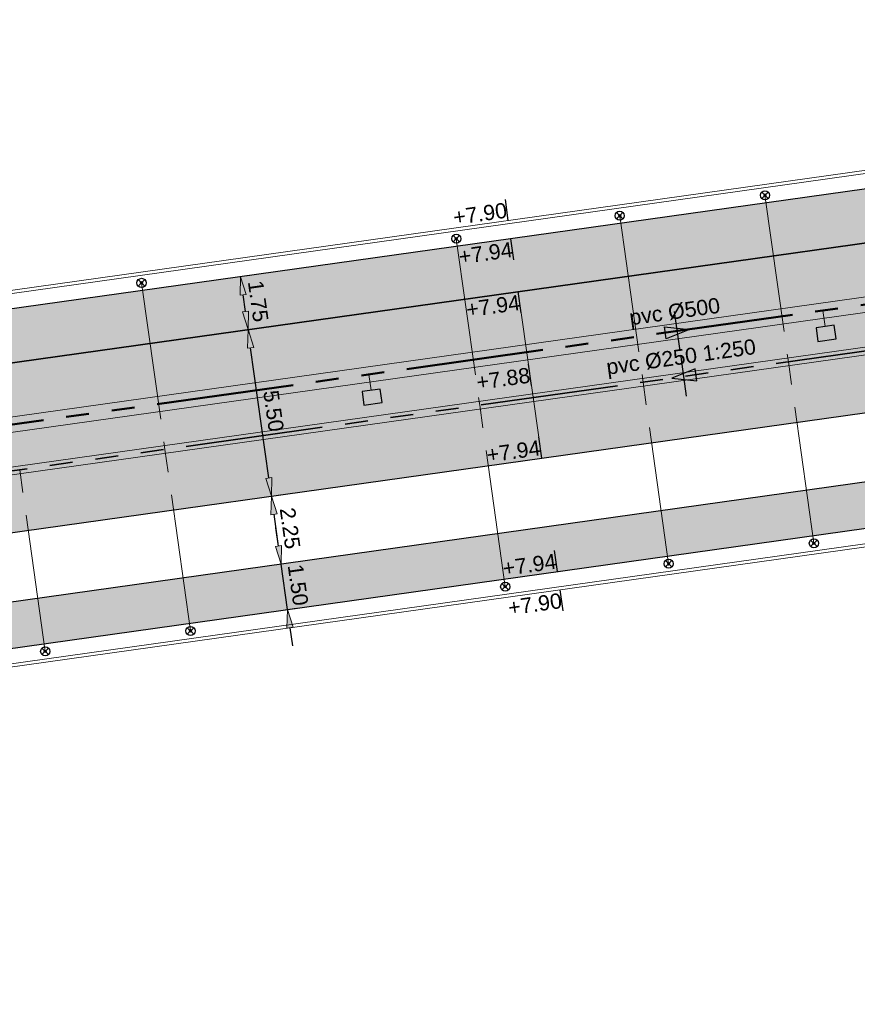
# Model space of a CAD drawing. Extents: x 98477 to 100410, y 398052 to 398969.
# Tile 177 of 256: x 98633 to 98661, y 398406 to 398439. Entities that reach past the tile are written whole.
import ezdxf
from ezdxf.enums import TextEntityAlignment as Align

# ---------------------------------------------------------------- set-up
doc = ezdxf.new("R2010")
doc.units = 0
for name, pattern in [('AL-NUTSTRACE', [17, 5, -3.5, 0, -3.5, 5]), ('RI-DWA', [9.75, 4.5, -0.75, 0.75, -0.75, 0.75, -0.75, 0.75, -0.75]), ('RI-RWA', [8.25, 4.5, -0.75, 0.75, -0.75, 0.75, -0.75])]:
    doc.linetypes.add(name, pattern=pattern)
for name, color, linetype, lineweight in [('N-KO-kantbegrenzing grondwerk', 70, 'Continuous', 25), ('N-KO-kantverharding', 2, 'Continuous', 25), ('N-RI-DWA hoofdriool', 24, 'RI-DWA', 35), ('N-RI-DWA hoofdriool buiswand', 24, 'Continuous', 13), ('N-RI-DWA huisaansluitleiding', 24, 'RI-DWA', 18), ('N-RI-DWA ontstoppingstuk', 24, 'Continuous', 25), ('N-RI-DWA strenginformatie', 24, 'Continuous', 25), ('N-RI-RWA hoofdriool', 162, 'RI-RWA', 50), ('N-RI-RWA hoofdriool buiswand', 162, 'Continuous', 13), ('N-RI-RWA kolkaansluitleiding', 132, 'RI-RWA', 18), ('N-RI-RWA strenginformatie', 162, 'Continuous', 25), ('N-RI-straatkolk', 7, 'Continuous', 25), ('N-RI-stroomrichting', 7, 'Continuous', 25), ("N-VH-arcering 'MAT' grijs 251", 251, 'Continuous', 18), ('N-VH-arcering printbeton', 8, 'Continuous', 9), ('X-AL-hoogtelijn - Niv 1', 1, 'AL-HOOGTELIJN', 18), ('X-AL-maatvoering VERWERKT', 180, 'Continuous', 18), ('X-AL-nutstrace VERWERKT', 252, 'AL-NUTSTRACE', 18), ('X-AL-planthoogte VERWERKT', 180, 'Continuous', 25)]:
    doc.layers.add(name, color=color, linetype=linetype, lineweight=lineweight)
for name, color, linetype, plot in [('X-AL-contourlijnen', 30, 'Continuous', False), ('X-AL-hulplijn', 30, 'Continuous', False), ('X-AL-hulplijn riolering', 30, 'Continuous', False)]:
    doc.layers.add(name, color=color, linetype=linetype, plot=plot)
doc.styles.add('CS Annotative', font='arial.ttf')
doc.styles.get("Standard").update_dxf_attribs({"font": 'txt.shx'})
doc.linetypes.add('AL-HOOGTELIJN', pattern='A,10,-1.5,["H",Standard,S=0.9,R=0,X=-0.3,Y=-0.45],-1.5,30', length=43)
doc.dimstyles.new('CS Annotative', dxfattribs={"dimtxt": 2.5, "dimasz": 3, "dimexe": 0.18, "dimexo": 0.0625, "dimgap": 1, "dimtad": 1, "dimzin": 3, "dimdsep": 46, "dimtxsty": 'CS Annotative', "dimblk": 'CS Dimensionpijl', "dimcen": 0, "dimse1": 1, "dimse2": 1, "dimclrd": 256, "dimclre": 256, "dimadec": 0, "dimazin": 0, "dimtm": 1e-09, "dimtfac": 1, "dimtdec": 0, "dimtofl": 0, "dimtmove": 1, "dimatfit": 1, "dimfxl": 1, "dimtfillclr": 256, "dimtolj": 1, "dimtzin": 3, "dimarcsym": 0})
pattern_1 = [(45, (0, 0), (-0.3535533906, 0.3535533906), []), (45, (0.35, 0), (-0.3535533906, 0.3535533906), [0.5, -0.2])]

# ---------------------------------------------------------------- blocks, each defined once
blk = doc.blocks.new('*U93')
at = {"layer": 'N-RI-stroomrichting'}
h = blk.add_hatch(color=256, dxfattribs=at)
h.dxf.hatch_style = 1
h.paths.add_polyline_path([(1.98, 0.28), (-1.84, -1.27), (-2.12, 0.71)])
blk.add_lwpolyline([(1.98, 0.28), (-1.84, -1.27), (-2.12, 0.71)], close=True, dxfattribs=at)
at = {"layer": 'X-AL-hulplijn riolering'}
blk.add_lwpolyline([(0.45, -3.22), (-0.45, 3.22)], dxfattribs=at)
at = {"lineweight": 25, "style": 'CS Annotative'}
blk.add_attdef('Strenginformatie', text='', height=2.5, rotation=8, dxfattribs=at).set_placement((-0.45, 3.22), align=Align.MIDDLE_CENTER)
blk = doc.blocks.new('*U515')
at = {"layer": 'N-RI-stroomrichting'}
h = blk.add_hatch(color=256, dxfattribs=at)
h.dxf.hatch_style = 1
h.paths.add_polyline_path([(-1.98, -0.28), (2.12, -0.71), (1.84, 1.27)])
blk.add_lwpolyline([(-1.98, -0.28), (2.12, -0.71), (1.84, 1.27)], close=True, dxfattribs=at)
at = {"layer": 'X-AL-hulplijn riolering'}
blk.add_lwpolyline([(0.45, -3.22), (-0.45, 3.22)], dxfattribs=at)
at = {"lineweight": 25, "style": 'CS Annotative'}
blk.add_attdef('Strenginformatie', text='', height=2.5, rotation=8, dxfattribs=at).set_placement((-0.45, 3.22), align=Align.MIDDLE_CENTER)
blk = doc.blocks.new('*U89')
at = {"layer": 'X-AL-hulplijn', "flags": 128}
blk.add_lwpolyline([(0.049, -0.347), (-0.049, 0.347)], dxfattribs=at)
at = {"layer": 'X-AL-planthoogte VERWERKT', "linetype": 'Continuous', "style": 'CS Annotative'}
blk.add_attdef('HOOGTE-LINKS', text='', height=0.5, rotation=172, dxfattribs=at).set_placement((0, 0), align=Align.MIDDLE_RIGHT)
blk = doc.blocks.new('*U87')
at = {"layer": 'X-AL-hulplijn', "flags": 128}
blk.add_lwpolyline([(-0.049, 0.347), (0.049, -0.347)], dxfattribs=at)
at = {"layer": 'X-AL-planthoogte VERWERKT', "linetype": 'Continuous', "style": 'CS Annotative'}
blk.add_attdef('HOOGTE-LINKS', text='', height=0.5, rotation=188, dxfattribs=at).set_placement((0, 0), align=Align.MIDDLE_RIGHT)
blk = doc.blocks.new('*U88')
at = {"layer": 'X-AL-hulplijn', "flags": 128}
blk.add_lwpolyline([(0.049, -0.347), (-0.049, 0.347)], dxfattribs=at)
at = {"layer": 'X-AL-planthoogte VERWERKT', "linetype": 'Continuous', "style": 'CS Annotative'}
blk.add_attdef('HOOGTE-LINKS', text='', height=0.5, rotation=172, dxfattribs=at).set_placement((0, 0), align=Align.MIDDLE_RIGHT)
blk = doc.blocks.new('*U834')
blk.add_lwpolyline([(-1.33, -1.32), (1.64, -0.91), (1.33, 1.32), (-1.64, 0.91)], close=True)
blk.add_solid([(-1.33, -1.32), (-1.64, 0.91), (-1.33, -1.32), (1.64, -0.91)])
blk = doc.blocks.new('*U835')
blk.add_lwpolyline([(-1.33, -1.32), (1.64, -0.91), (1.33, 1.32), (-1.64, 0.91)], close=True)
blk.add_solid([(-1.33, -1.32), (-1.64, 0.91), (-1.33, -1.32), (1.64, -0.91)])
blk = doc.blocks.new('CS Ontstoppingsstuk')
h = blk.add_hatch(color=256)
edge = h.paths.add_edge_path()
edge.add_arc((0, 0), 0.213, 358.5516, 718.5516)
at = {"lineweight": 18, "flags": 128}
for points in [[(-0.53, -0.53), (0.53, 0.53)], [(0.53, -0.53), (-0.53, 0.53)]]:
    blk.add_lwpolyline(points, dxfattribs=at)
blk.add_circle((0, 0), 0.75)
at = {"lineweight": 18}
blk.add_circle((0, 0), 0.213, dxfattribs=at)
blk = doc.blocks.new('CS Dimensionpijl')
h = blk.add_hatch(color=256)
h.dxf.hatch_style = 1
h.paths.add_polyline_path([(-1, -0.167), (0, 0), (-1, 0.167)])
at = {"flags": 128}
blk.add_lwpolyline([(0, 0.5), (0, -0.5)], dxfattribs=at)
blk.add_lwpolyline([(-1, -0.167), (0, 0), (-1, 0.167)], close=True, dxfattribs=at)
blk = doc.blocks.new('*D1165')
at = {"layer": 'X-AL-maatvoering VERWERKT', "linetype": 'Continuous', "lineweight": -2, "transparency": 16777216}
for p, q in [((98641.799, 398421.316), (98641.715, 398421.91)), ((98642.091, 398419.237), (98641.882, 398420.722)), ((98642.174, 398418.643), (98642.258, 398418.048))]:
    blk.add_line(p, q, dxfattribs=at)
at = {"layer": 'X-AL-maatvoering VERWERKT', "lineweight": -2, "transparency": 16777216, "xscale": 0.6000000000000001, "yscale": 0.6000000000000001, "zscale": 0.6000000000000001}
for p, rotation in [((98641.882, 398420.722), 277.9999999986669), ((98642.091, 398419.237), 97.99999999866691)]:
    blk.add_blockref('CS Dimensionpijl', p, dxfattribs=dict(at, rotation=rotation))
at = {"layer": 'X-AL-maatvoering VERWERKT', "color": 0, "transparency": 16777216, "insert": (98642.437, 398420.043), "char_height": 0.5, "attachment_point": 5, "rotation": 278, "style": 'CS Annotative'}
blk.add_mtext('\\A1;1.50', dxfattribs=at)
blk = doc.blocks.new('*D1166')
at = {"layer": 'X-AL-maatvoering VERWERKT', "linetype": 'Continuous', "lineweight": -2, "transparency": 16777216}
blk.add_line((98641.799, 398421.316), (98641.653, 398422.356), dxfattribs=at)
at = {"layer": 'X-AL-maatvoering VERWERKT', "lineweight": -2, "transparency": 16777216, "xscale": 0.6000000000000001, "yscale": 0.6000000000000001, "zscale": 0.6000000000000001}
for p, rotation in [((98641.569, 398422.95), 97.99999999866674), ((98641.882, 398420.722), 277.9999999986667)]:
    blk.add_blockref('CS Dimensionpijl', p, dxfattribs=dict(at, rotation=rotation))
at = {"layer": 'X-AL-maatvoering VERWERKT', "color": 0, "transparency": 16777216, "insert": (98642.176, 398421.9), "char_height": 0.5, "attachment_point": 5, "rotation": 278, "style": 'CS Annotative'}
blk.add_mtext('\\A1;2.25', dxfattribs=at)
blk = doc.blocks.new('*D1167')
at = {"layer": 'X-AL-maatvoering VERWERKT', "linetype": 'Continuous', "lineweight": -2, "transparency": 16777216}
blk.add_line((98641.485, 398423.544), (98640.887, 398427.803), dxfattribs=at)
at = {"layer": 'X-AL-maatvoering VERWERKT', "lineweight": -2, "transparency": 16777216, "xscale": 0.6000000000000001, "yscale": 0.6000000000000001, "zscale": 0.6000000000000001}
for p, rotation in [((98640.804, 398428.397), 97.99999999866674), ((98641.569, 398422.95), 277.9999999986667)]:
    blk.add_blockref('CS Dimensionpijl', p, dxfattribs=dict(at, rotation=rotation))
at = {"layer": 'X-AL-maatvoering VERWERKT', "color": 0, "transparency": 16777216, "insert": (98641.637, 398425.737), "char_height": 0.5, "attachment_point": 5, "rotation": 278, "style": 'CS Annotative'}
blk.add_mtext('\\A1;5.50', dxfattribs=at)
blk = doc.blocks.new('*D1168')
at = {"layer": 'X-AL-maatvoering VERWERKT', "linetype": 'Continuous', "lineweight": -2, "transparency": 16777216}
blk.add_line((98640.72, 398428.991), (98640.643, 398429.536), dxfattribs=at)
at = {"layer": 'X-AL-maatvoering VERWERKT', "lineweight": -2, "transparency": 16777216, "xscale": 0.6000000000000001, "yscale": 0.6000000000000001, "zscale": 0.6000000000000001}
for p, rotation in [((98640.56, 398430.13), 97.99999999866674), ((98640.804, 398428.397), 277.9999999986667)]:
    blk.add_blockref('CS Dimensionpijl', p, dxfattribs=dict(at, rotation=rotation))
at = {"layer": 'X-AL-maatvoering VERWERKT', "color": 0, "transparency": 16777216, "insert": (98641.133, 398429.327), "char_height": 0.5, "attachment_point": 5, "rotation": 278, "style": 'CS Annotative'}
blk.add_mtext('\\A1;1.75', dxfattribs=at)

msp = doc.modelspace()

# ---------------------------------------------------------------- hatches: boundary and pattern name
at = {"layer": "N-VH-arcering 'MAT' grijs 251"}
h = msp.add_hatch(color=256, dxfattribs=at)
h.dxf.hatch_style = 1
edge = h.paths.add_edge_path()
edge.add_line((98801.71, 398275.503), (98759.079, 398269.511))
edge.add_arc((98758.557, 398273.225), 3.75, 188, 278, ccw=False)
edge.add_line((98754.843, 398272.703), (98754.732, 398273.495))
edge.add_arc((98759.436, 398274.156), 4.75, 98, 188, ccw=False)
edge.add_line((98758.775, 398278.86), (98802.644, 398285.025))
edge.add_arc((98800.8, 398298.146), 13.25, 278, 315.3696)
edge.add_arc((98814.321, 398284.798), 5.75, 98, 135.3696, ccw=False)
edge.add_line((98813.521, 398290.492), (98817.945, 398291.114))
edge.add_arc((98818.745, 398285.42), 5.75, 8, 98, ccw=False)
edge.add_line((98824.439, 398286.22), (98832.122, 398231.557))
edge.add_arc((98824.447, 398230.479), 7.75, -36.9034, 8, ccw=False)
edge.add_line((98830.645, 398225.825), (98822.025, 398214.347))
edge.add_arc((98828.622, 398209.393), 8.25, 143.0966, 188)
edge.add_line((98820.453, 398208.245), (98820.952, 398204.691))
edge.add_line((98820.952, 398204.691), (98824.988, 398175.974))
edge.add_line((98824.988, 398175.974), (98826.345, 398166.319))
edge.add_arc((98829.563, 398166.771), 3.25, 188, 278)
edge.add_line((98830.016, 398163.553), (98845.496, 398165.728))
edge.add_line((98845.496, 398165.728), (98850.051, 398166.368))
edge.add_line((98850.051, 398166.368), (98871.26, 398169.349))
edge.add_line((98871.26, 398169.349), (98879.777, 398170.546))
edge.add_line((98879.777, 398170.546), (98895.918, 398172.814))
edge.add_line((98895.918, 398172.814), (98895.013, 398179.251))
edge.add_line((98895.013, 398179.251), (98835.845, 398170.936))
edge.add_arc((98835.184, 398175.639), 4.75, 188, 278, ccw=False)
edge.add_line((98830.48, 398174.978), (98825.977, 398207.018))
edge.add_arc((98833.652, 398208.097), 7.75, 143.0966, 188, ccw=False)
edge.add_line((98827.454, 398212.751), (98836.074, 398224.229))
edge.add_arc((98829.477, 398229.183), 8.25, 323.0966, 368)
edge.add_line((98837.646, 398230.331), (98837.342, 398232.493))
edge.add_line((98837.342, 398232.493), (98837.342, 398232.493))
edge.add_line((98837.342, 398232.493), (98829.688, 398286.958))
edge.add_arc((98835.382, 398287.758), 5.75, 98, 188, ccw=False)
edge.add_line((98834.582, 398293.452), (98882.505, 398300.187))
edge.add_arc((98883.618, 398292.265), 8, 11.632, 98, ccw=False)
edge.add_line((98891.454, 398293.878), (98891, 398296.086))
edge.add_line((98891, 398296.086), (98889.023, 398305.688))
edge.add_line((98889.023, 398305.688), (98888.557, 398307.974))
edge.add_line((98888.557, 398307.974), (98887.385, 398314.76))
edge.add_arc((98879.502, 398313.398), 8, -82, 9.8011, ccw=False)
edge.add_line((98880.615, 398305.476), (98872.945, 398304.398))
edge.add_arc((98872.423, 398308.111), 3.75, 189.4265, 278, ccw=False)
edge.add_arc((92946.735, 397324.304), 6003.05, 9.426501, 10.6116601)
edge.add_line((98847.121, 398429.774), (98842.313, 398429.098))
edge.add_arc((92946.735, 397324.304), 5998.2, 9.4285467, 10.6137733, ccw=False)
edge.add_arc((98860.089, 398306.469), 3.84, -81.4341, 6.6574, ccw=False)
edge.add_line((98860.661, 398302.671), (98847.185, 398300.777))
edge.add_line((98847.185, 398300.777), (98842.63, 398300.137))
edge.add_line((98842.63, 398300.137), (98820.151, 398296.978))
edge.add_arc((98819.35, 398302.672), 5.75, 188, 278, ccw=False)
edge.add_line((98813.656, 398301.872), (98812.306, 398311.477))
edge.add_line((98812.306, 398311.477), (98811.109, 398319.994))
edge.add_line((98811.109, 398319.994), (98809.244, 398333.263))
edge.add_line((98809.244, 398333.263), (98808.674, 398337.323))
edge.add_line((98808.674, 398337.323), (98807.714, 398344.156))
edge.add_line((98807.714, 398344.156), (98807.707, 398344.206))
edge.add_line((98807.707, 398344.206), (98811.668, 398344.762))
edge.add_line((98811.668, 398344.762), (98829.492, 398347.268))
edge.add_line((98829.492, 398347.268), (98831.968, 398347.616))
edge.add_line((98831.968, 398347.616), (98831.064, 398354.052))
edge.add_line((98831.064, 398354.052), (98828.588, 398353.704))
edge.add_line((98828.588, 398353.704), (98810.763, 398351.199))
edge.add_line((98810.763, 398351.199), (98806.802, 398350.643))
edge.add_line((98806.802, 398350.643), (98806.795, 398350.692))
edge.add_line((98806.795, 398350.692), (98805.146, 398362.424))
edge.add_line((98805.146, 398362.424), (98805.048, 398363.12))
edge.add_line((98805.048, 398363.12), (98803.991, 398370.646))
edge.add_line((98803.991, 398370.646), (98802.488, 398381.341))
edge.add_line((98802.488, 398381.341), (98801.43, 398388.867))
edge.add_line((98801.43, 398388.867), (98799.927, 398399.562))
edge.add_line((98799.927, 398399.562), (98798.869, 398407.088))
edge.add_line((98798.869, 398407.088), (98797.366, 398417.783))
edge.add_line((98797.366, 398417.783), (98796.795, 398421.843))
edge.add_line((98796.795, 398421.843), (98795.884, 398428.329))
edge.add_line((98795.884, 398428.329), (98795.877, 398428.379))
edge.add_line((98795.877, 398428.379), (98799.838, 398428.935))
edge.add_line((98799.838, 398428.935), (98817.663, 398431.44))
edge.add_line((98817.663, 398431.44), (98820.138, 398431.788))
edge.add_line((98820.138, 398431.788), (98819.234, 398438.225))
edge.add_line((98819.234, 398438.225), (98816.758, 398437.877))
edge.add_line((98816.758, 398437.877), (98798.933, 398435.372))
edge.add_line((98798.933, 398435.372), (98794.972, 398434.815))
edge.add_line((98794.972, 398434.815), (98794.965, 398434.865))
edge.add_line((98794.965, 398434.865), (98793.379, 398446.154))
edge.add_line((98793.379, 398446.154), (98792.739, 398450.709))
edge.add_line((98792.739, 398450.709), (98789.338, 398474.904))
edge.add_line((98789.338, 398474.904), (98783.892, 398474.138))
edge.add_line((98783.892, 398474.138), (98786.763, 398453.707))
edge.add_arc((98782.059, 398453.046), 4.75, -82, 8, ccw=False)
edge.add_line((98782.72, 398448.342), (98773.115, 398446.992))
edge.add_line((98773.115, 398446.992), (98764.599, 398445.795))
edge.add_line((98764.599, 398445.795), (98743.407, 398442.817))
edge.add_line((98743.407, 398442.817), (98734.891, 398441.62))
edge.add_line((98734.891, 398441.62), (98611.8, 398424.321))
edge.add_line((98611.8, 398424.321), (98607.657, 398453.801))
edge.add_arc((98611.637, 398454.122), 3.993, 101.3918, 184.6082, ccw=False)
edge.add_line((98610.849, 398458.036), (98611.839, 398458.175))
edge.add_line((98611.839, 398458.175), (98639.566, 398462.072))
edge.add_line((98639.566, 398462.072), (98641.547, 398462.351))
edge.add_line((98641.547, 398462.351), (98659.372, 398464.856))
edge.add_line((98659.372, 398464.856), (98661.847, 398465.204))
edge.add_line((98661.847, 398465.204), (98660.943, 398471.64))
edge.add_line((98660.943, 398471.64), (98649.901, 398470.089))
edge.add_line((98649.901, 398470.089), (98624.649, 398466.54))
edge.add_line((98624.649, 398466.54), (98622.669, 398466.261))
edge.add_line((98622.669, 398466.261), (98604.844, 398463.756))
edge.add_line((98604.844, 398463.756), (98602.864, 398463.478))
edge.add_line((98602.864, 398463.478), (98594.941, 398462.365))
edge.add_line((98594.941, 398462.365), (98576.275, 398459.741))
edge.add_line((98576.275, 398459.741), (98577.18, 398453.304))
edge.add_line((98577.18, 398453.304), (98578.17, 398453.444))
edge.add_line((98578.17, 398453.444), (98598.471, 398456.294))
edge.add_arc((98598.792, 398452.314), 3.993, 11.4249, 94.6095, ccw=False)
edge.add_line((98602.706, 398453.105), (98606.849, 398423.625))
edge.add_line((98606.849, 398423.625), (98548.819, 398415.469))
edge.add_arc((98548.158, 398420.173), 4.75, 188, 278, ccw=False)
edge.add_line((98543.454, 398419.512), (98539.768, 398445.74))
edge.add_line((98539.768, 398445.74), (98538.976, 398445.629))
edge.add_line((98538.976, 398445.629), (98538.732, 398447.362))
edge.add_line((98538.732, 398447.362), (98534.771, 398446.805))
edge.add_line((98534.771, 398446.805), (98536.53, 398434.292))
edge.add_line((98536.53, 398434.292), (98537.17, 398429.737))
edge.add_line((98537.17, 398429.737), (98538.395, 398421.022))
edge.add_line((98538.395, 398421.022), (98539.035, 398416.467))
edge.add_line((98539.035, 398416.467), (98541.025, 398402.306))
edge.add_line((98541.025, 398402.306), (98541.665, 398397.751))
edge.add_line((98541.665, 398397.751), (98543.656, 398383.59))
edge.add_line((98543.656, 398383.59), (98544.296, 398379.035))
edge.add_line((98544.296, 398379.035), (98545.604, 398369.727))
edge.add_arc((98543.871, 398369.483), 1.75, -82, 8, ccw=False)
edge.add_line((98544.115, 398367.75), (98522.477, 398364.709))
edge.add_line((98522.477, 398364.709), (98523.215, 398359.461))
edge.add_line((98523.215, 398359.461), (98545.05, 398362.529))
edge.add_line((98545.05, 398362.529), (98549.605, 398363.17))
edge.add_line((98549.605, 398363.17), (98564.162, 398365.215))
edge.add_arc((98564.824, 398360.512), 4.75, 8, 98, ccw=False)
edge.add_line((98569.527, 398361.173), (98576.5, 398311.56))
edge.add_arc((98571.796, 398310.899), 4.75, -82, 8, ccw=False)
edge.add_line((98572.457, 398306.195), (98563.842, 398304.985))
edge.add_line((98563.842, 398304.985), (98559.287, 398304.344))
edge.add_line((98559.287, 398304.344), (98541.016, 398301.777))
edge.add_line((98541.016, 398301.777), (98541.754, 398296.528))
edge.add_line((98541.754, 398296.528), (98553.885, 398298.233))
edge.add_arc((98554.128, 398296.5), 1.75, 8, 98, ccw=False)
edge.add_line((98555.861, 398296.744), (98557.35, 398286.148))
edge.add_line((98557.35, 398286.148), (98557.99, 398281.593))
edge.add_line((98557.99, 398281.593), (98560.134, 398266.343))
edge.add_line((98560.134, 398266.343), (98560.774, 398261.787))
edge.add_line((98560.774, 398261.787), (98562.917, 398246.537))
edge.add_line((98562.917, 398246.537), (98563.557, 398241.982))
edge.add_line((98563.557, 398241.982), (98565.701, 398226.732))
edge.add_line((98565.701, 398226.732), (98566.341, 398222.177))
edge.add_line((98566.341, 398222.177), (98567.566, 398213.462))
edge.add_line((98567.566, 398213.462), (98568.206, 398208.907))
edge.add_line((98568.206, 398208.907), (98576.531, 398149.669))
edge.add_line((98576.531, 398149.669), (98576.556, 398149.491))
edge.add_line((98576.556, 398149.491), (98535.46, 398143.715))
edge.add_line((98535.46, 398143.715), (98536.347, 398137.407))
edge.add_line((98536.347, 398137.407), (98537.337, 398137.546))
edge.add_line((98537.337, 398137.546), (98577.443, 398143.183))
edge.add_line((98577.443, 398143.183), (98578.765, 398133.775))
edge.add_line((98578.765, 398133.775), (98538.659, 398128.139))
edge.add_line((98538.659, 398128.139), (98537.669, 398128))
edge.add_line((98537.669, 398128), (98538.573, 398121.563))
edge.add_line((98538.573, 398121.563), (98579.669, 398127.339))
edge.add_line((98579.669, 398127.339), (98579.676, 398127.289))
edge.add_line((98579.676, 398127.289), (98580.766, 398119.535))
edge.add_line((98580.766, 398119.535), (98582.575, 398106.662))
edge.add_line((98582.575, 398106.662), (98583.062, 398103.196))
edge.add_line((98583.062, 398103.196), (98584.872, 398090.322))
edge.add_line((98584.872, 398090.322), (98585.359, 398086.856))
edge.add_line((98585.359, 398086.856), (98587.168, 398073.983))
edge.add_line((98587.168, 398073.983), (98588.149, 398067.001))
edge.add_arc((98585.921, 398066.688), 2.25, -71.0527, 8, ccw=False)
edge.add_line((98586.652, 398064.56), (98587.088, 398064.71))
edge.add_line((98587.088, 398064.71), (98595.765, 398067.689))
edge.add_line((98595.765, 398067.689), (98596.093, 398067.801))
edge.add_arc((98595.362, 398069.929), 2.25, 188, 288.9473, ccw=False)
edge.add_line((98593.134, 398069.616), (98582.466, 398145.525))
edge.add_arc((98587.169, 398146.186), 4.75, 98, 188, ccw=False)
edge.add_line((98586.508, 398150.89), (98609.067, 398154.06))
edge.add_line((98609.067, 398154.06), (98621.308, 398156.2))
edge.add_line((98621.308, 398156.2), (98618.713, 398174.661))
edge.add_line((98618.713, 398174.661), (98600.889, 398172.156))
edge.add_line((98600.889, 398172.156), (98602.706, 398159.225))
edge.add_line((98602.706, 398159.225), (98585.673, 398156.831))
edge.add_arc((98585.086, 398161.633), 4.838, 189.0296, 276.9704, ccw=False)
edge.add_line((98580.308, 398160.874), (98573.635, 398208.357))
edge.add_line((98573.635, 398208.357), (98572.717, 398214.893))
edge.add_line((98572.717, 398214.893), (98570.017, 398234.104))
edge.add_line((98570.017, 398234.104), (98569.098, 398240.64))
edge.add_line((98569.098, 398240.64), (98568.632, 398243.957))
edge.add_line((98568.632, 398243.957), (98568.166, 398247.275))
edge.add_arc((98572.869, 398247.936), 4.75, 98, 188, ccw=False)
edge.add_line((98572.208, 398252.64), (98597.856, 398256.244))
edge.add_line((98597.856, 398256.244), (98604.392, 398257.163))
edge.add_line((98604.392, 398257.163), (98619.642, 398259.306))
edge.add_line((98619.642, 398259.306), (98626.178, 398260.225))
edge.add_line((98626.178, 398260.225), (98639.447, 398262.089))
edge.add_line((98639.447, 398262.089), (98639.497, 398262.096))
edge.add_line((98639.497, 398262.096), (98640.054, 398258.135))
edge.add_line((98640.054, 398258.135), (98641.863, 398245.262))
edge.add_line((98641.863, 398245.262), (98642.141, 398243.281))
edge.add_line((98642.141, 398243.281), (98643.255, 398235.359))
edge.add_line((98643.255, 398235.359), (98644.577, 398225.952))
edge.add_line((98644.577, 398225.952), (98646.038, 398215.554))
edge.add_line((98646.038, 398215.554), (98646.386, 398213.078))
edge.add_line((98646.386, 398213.078), (98652.823, 398213.983))
edge.add_line((98652.823, 398213.983), (98652.475, 398216.458))
edge.add_line((98652.475, 398216.458), (98651.709, 398221.905))
edge.add_line((98651.709, 398221.905), (98651.431, 398223.885))
edge.add_line((98651.431, 398223.885), (98649.622, 398236.759))
edge.add_line((98649.622, 398236.759), (98649.343, 398238.739))
edge.add_line((98649.343, 398238.739), (98646.49, 398259.04))
edge.add_line((98646.49, 398259.04), (98645.934, 398263.001))
edge.add_line((98645.934, 398263.001), (98645.983, 398263.008))
edge.add_line((98645.983, 398263.008), (98654.398, 398264.191))
edge.add_line((98654.398, 398264.191), (98722.625, 398273.779))
edge.add_line((98722.625, 398273.779), (98731.142, 398274.976))
edge.add_line((98731.142, 398274.976), (98743.97, 398276.779))
edge.add_arc((98744.557, 398271.977), 4.838, 9.0296, 96.9704, ccw=False)
edge.add_line((98749.335, 398272.737), (98750.727, 398262.834))
edge.add_line((98750.727, 398262.834), (98752.41, 398263.07))
edge.add_line((98752.41, 398263.07), (98756.966, 398263.711))
edge.add_line((98756.966, 398263.711), (98772.216, 398265.854))
edge.add_line((98772.216, 398265.854), (98776.771, 398266.494))
edge.add_line((98776.771, 398266.494), (98795.982, 398269.194))
edge.add_line((98795.982, 398269.194), (98800.537, 398269.834))
edge.add_line((98800.537, 398269.834), (98802.468, 398270.106))
edge.add_line((98802.468, 398270.106), (98801.71, 398275.503))
edge = h.paths.add_edge_path(flags=16)
edge.add_line((98744.062, 398333.464), (98751.984, 398334.577))
edge.add_line((98751.984, 398334.577), (98753.966, 398334.856))
edge.add_line((98753.966, 398334.856), (98764.363, 398336.317))
edge.add_line((98764.363, 398336.317), (98764.363, 398336.317))
edge.add_line((98764.363, 398336.317), (98766.343, 398336.595))
edge.add_line((98766.343, 398336.595), (98774.265, 398337.708))
edge.add_line((98774.265, 398337.708), (98774.247, 398337.837))
edge.add_line((98774.247, 398337.837), (98802.49, 398341.806))
edge.add_line((98802.49, 398341.806), (98803.019, 398338.043))
edge.add_line((98803.019, 398338.043), (98808.474, 398299.225))
edge.add_arc((98800.8, 398298.146), 7.75, -82, 8, ccw=False)
edge.add_line((98801.878, 398290.472), (98771.967, 398286.268))
edge.add_line((98771.967, 398286.268), (98767.412, 398285.628))
edge.add_line((98767.412, 398285.628), (98755.133, 398283.902))
edge.add_line((98755.133, 398283.902), (98746.617, 398282.705))
edge.add_line((98746.617, 398282.705), (98730.376, 398280.423))
edge.add_line((98730.376, 398280.423), (98721.86, 398279.226))
edge.add_line((98721.86, 398279.226), (98654.328, 398269.735))
edge.add_arc((98653.667, 398274.439), 4.75, 188, 278, ccw=False)
edge.add_line((98648.963, 398273.778), (98644.134, 398308.14))
edge.add_line((98644.134, 398308.14), (98642.937, 398316.656))
edge.add_line((98642.937, 398316.656), (98640.3, 398335.422))
edge.add_line((98640.3, 398335.422), (98638.121, 398335.116))
edge.add_line((98638.121, 398335.116), (98637.23, 398334.99))
edge.add_line((98637.23, 398334.99), (98635.051, 398334.684))
edge.add_line((98635.051, 398334.684), (98635.74, 398329.782))
edge.add_line((98635.74, 398329.782), (98636.937, 398321.266))
edge.add_line((98636.937, 398321.266), (98638.385, 398310.967))
edge.add_line((98638.385, 398310.967), (98639.025, 398306.412))
edge.add_line((98639.025, 398306.412), (98641.168, 398291.162))
edge.add_line((98641.168, 398291.162), (98642.365, 398282.646))
edge.add_line((98642.365, 398282.646), (98643.715, 398273.04))
edge.add_arc((98639.011, 398272.379), 4.75, -82, 8, ccw=False)
edge.add_line((98639.672, 398267.675), (98619.322, 398264.815))
edge.add_line((98619.322, 398264.815), (98614.272, 398264.105))
edge.add_line((98614.272, 398264.105), (98593.922, 398261.245))
edge.add_arc((98593.261, 398265.949), 4.75, 188, 278, ccw=False)
edge.add_line((98588.557, 398265.288), (98581.779, 398313.514))
edge.add_line((98581.779, 398313.514), (98580.582, 398322.03))
edge.add_line((98580.582, 398322.03), (98575.231, 398360.106))
edge.add_line((98575.231, 398360.106), (98574.591, 398364.661))
edge.add_line((98574.591, 398364.661), (98572.663, 398378.377))
edge.add_line((98572.663, 398378.377), (98571.188, 398388.873))
edge.add_line((98571.188, 398388.873), (98568.516, 398407.887))
edge.add_arc((98573.22, 398408.548), 4.75, 98, 188, ccw=False)
edge.add_line((98572.559, 398413.251), (98607.119, 398418.109))
edge.add_line((98607.119, 398418.109), (98607.614, 398418.178))
edge.add_line((98607.614, 398418.178), (98611.584, 398389.936))
edge.add_line((98611.584, 398389.936), (98611.455, 398389.918))
edge.add_line((98611.455, 398389.918), (98613.264, 398377.044))
edge.add_line((98613.264, 398377.044), (98613.334, 398376.549))
edge.add_line((98613.334, 398376.549), (98626.207, 398378.358))
edge.add_line((98626.207, 398378.358), (98628.188, 398378.637))
edge.add_line((98628.188, 398378.637), (98636.11, 398379.75))
edge.add_line((98636.11, 398379.75), (98648.369, 398381.473))
edge.add_line((98648.369, 398381.473), (98647.465, 398387.91))
edge.add_line((98647.465, 398387.91), (98634.591, 398386.1))
edge.add_line((98634.591, 398386.1), (98632.492, 398385.805))
edge.add_line((98632.492, 398385.805), (98619.737, 398384.013))
edge.add_line((98619.737, 398384.013), (98617.509, 398383.7))
edge.add_line((98617.509, 398383.7), (98612.566, 398418.874))
edge.add_line((98612.566, 398418.874), (98613.061, 398418.944))
edge.add_line((98613.061, 398418.944), (98667.575, 398426.605))
edge.add_line((98667.575, 398426.605), (98722.089, 398434.267))
edge.add_line((98722.089, 398434.267), (98726.149, 398434.837))
edge.add_line((98726.149, 398434.837), (98759.422, 398439.513))
edge.add_line((98759.422, 398439.513), (98763.483, 398440.084))
edge.add_line((98763.483, 398440.084), (98783.486, 398442.895))
edge.add_arc((98784.147, 398438.192), 4.75, 8, 98, ccw=False)
edge.add_line((98788.851, 398438.853), (98795.615, 398390.726))
edge.add_arc((98790.911, 398390.065), 4.75, -82, 8, ccw=False)
edge.add_line((98791.572, 398385.361), (98787.363, 398384.769))
edge.add_line((98787.363, 398384.769), (98774.49, 398382.96))
edge.add_line((98774.49, 398382.96), (98766.122, 398381.784))
edge.add_line((98766.122, 398381.784), (98766.072, 398381.777))
edge.add_line((98766.072, 398381.777), (98764.945, 398389.798))
edge.add_line((98764.945, 398389.798), (98762.092, 398410.099))
edge.add_line((98762.092, 398410.099), (98761.953, 398411.089))
edge.add_line((98761.953, 398411.089), (98755.516, 398410.184))
edge.add_line((98755.516, 398410.184), (98755.655, 398409.194))
edge.add_line((98755.655, 398409.194), (98758.508, 398388.894))
edge.add_line((98758.508, 398388.894), (98759.636, 398380.872))
edge.add_line((98759.636, 398380.872), (98759.586, 398380.865))
edge.add_line((98759.586, 398380.865), (98748.792, 398379.348))
edge.add_line((98748.792, 398379.348), (98744.237, 398378.708))
edge.add_line((98744.237, 398378.708), (98741.316, 398378.298))
edge.add_line((98741.316, 398378.298), (98735.869, 398377.532))
edge.add_line((98735.869, 398377.532), (98732.948, 398377.122))
edge.add_line((98732.948, 398377.122), (98728.393, 398376.482))
edge.add_line((98728.393, 398376.482), (98718.319, 398375.066))
edge.add_arc((98720.442, 398359.964), 15.25, 98, 128)
edge.add_line((98711.053, 398371.981), (98707.249, 398369.01))
edge.add_line((98707.249, 398369.01), (98710.512, 398364.833))
edge.add_line((98710.512, 398364.833), (98713.62, 398367.262))
edge.add_arc((98721.254, 398357.324), 12.531, 99.3779, 127.5301, ccw=False)
edge.add_line((98719.212, 398369.688), (98728.557, 398371.001))
edge.add_line((98728.557, 398371.001), (98733.112, 398371.641))
edge.add_line((98733.112, 398371.641), (98743.906, 398373.158))
edge.add_line((98743.906, 398373.158), (98752.423, 398374.355))
edge.add_line((98752.423, 398374.355), (98763.216, 398375.872))
edge.add_line((98763.216, 398375.872), (98767.772, 398376.512))
edge.add_line((98767.772, 398376.512), (98793.321, 398380.103))
edge.add_arc((98793.768, 398376.291), 3.838, 9.3042, 96.6958, ccw=False)
edge.add_line((98797.556, 398376.911), (98799.602, 398362.354))
edge.add_line((98799.602, 398362.354), (98801.641, 398347.847))
edge.add_line((98801.641, 398347.847), (98801.71, 398347.352))
edge.add_line((98801.71, 398347.352), (98773.468, 398343.383))
edge.add_line((98773.468, 398343.383), (98773.361, 398344.145))
edge.add_line((98773.361, 398344.145), (98770.885, 398343.797))
edge.add_line((98770.885, 398343.797), (98758.012, 398341.988))
edge.add_line((98758.012, 398341.988), (98756.031, 398341.71))
edge.add_line((98756.031, 398341.71), (98743.158, 398339.9))
edge.add_line((98743.158, 398339.9), (98743.158, 398339.9))
edge.add_line((98743.158, 398339.9), (98742.167, 398339.761))
edge.add_line((98742.167, 398339.761), (98743.072, 398333.324))
edge.add_line((98743.072, 398333.324), (98744.062, 398333.464))
edge = h.paths.add_edge_path(flags=16)
edge.add_line((98545.99, 398402.903), (98545.74, 398404.686))
edge.add_arc((98550.444, 398405.347), 4.75, 98, 188, ccw=False)
edge.add_line((98549.783, 398410.05), (98557.705, 398411.164))
edge.add_arc((98558.366, 398406.46), 4.75, 8, 98, ccw=False)
edge.add_line((98563.07, 398407.121), (98563.355, 398405.091))
edge.add_line((98563.355, 398405.091), (98565.095, 398392.713))
edge.add_line((98565.095, 398392.713), (98565.443, 398390.237))
edge.add_line((98565.443, 398390.237), (98567.182, 398377.859))
edge.add_line((98567.182, 398377.859), (98567.468, 398375.829))
edge.add_arc((98562.764, 398375.168), 4.75, -82, 8, ccw=False)
edge.add_line((98563.425, 398370.464), (98555.503, 398369.35))
edge.add_arc((98554.842, 398374.054), 4.75, 188, 278, ccw=False)
edge.add_line((98550.138, 398373.393), (98549.887, 398375.176))
edge.add_line((98549.887, 398375.176), (98548.078, 398388.049))
edge.add_line((98548.078, 398388.049), (98547.8, 398390.03))
edge.add_line((98547.8, 398390.03), (98545.99, 398402.903))
edge = h.paths.add_edge_path(flags=16)
edge.add_line((98580.974, 398279.723), (98580.696, 398281.704))
edge.add_line((98580.696, 398281.704), (98579.235, 398292.102))
edge.add_line((98579.235, 398292.102), (98578.56, 398296.904))
edge.add_arc((98573.856, 398296.243), 4.75, 8, 98)
edge.add_line((98573.195, 398300.947), (98565.57, 398299.875))
edge.add_arc((98566.231, 398295.172), 4.75, 98, 186.1904)
edge.add_line((98561.508, 398294.659), (98561.506, 398294.659))
edge.add_line((98561.506, 398294.659), (98563.663, 398279.31))
edge.add_line((98563.663, 398279.31), (98563.942, 398277.329))
edge.add_line((98563.942, 398277.329), (98566.099, 398261.98))
edge.add_line((98566.099, 398261.98), (98566.101, 398261.981))
edge.add_arc((98570.782, 398262.79), 4.75, 189.8096, 278)
edge.add_line((98571.443, 398258.086), (98579.068, 398259.158))
edge.add_arc((98578.407, 398263.862), 4.75, 278, 368)
edge.add_line((98583.111, 398264.523), (98582.436, 398269.325))
edge.add_line((98582.436, 398269.325), (98580.974, 398279.723))
edge = h.paths.add_edge_path(flags=16)
edge.add_line((98615.081, 398162.782), (98614.489, 398166.998))
edge.add_arc((98612.756, 398166.755), 1.75, 8, 98)
edge.add_line((98612.512, 398168.488), (98608.551, 398167.931))
edge.add_arc((98608.795, 398166.198), 1.75, 98, 188)
edge.add_line((98607.062, 398165.955), (98607.654, 398161.738))
edge.add_arc((98609.387, 398161.982), 1.75, 188, 278)
edge.add_line((98609.631, 398160.249), (98613.592, 398160.805))
edge.add_arc((98613.348, 398162.538), 1.75, 278, 368)
at = {"layer": 'N-VH-arcering printbeton'}
h = msp.add_hatch(dxfattribs=at)
h.set_pattern_fill('CS-PRINTBETON', color=256)
h.set_pattern_definition(pattern_1)
edge = h.paths.add_edge_path()
edge.add_line((98773.115, 398446.992), (98782.72, 398448.342))
edge.add_arc((98782.059, 398453.046), 4.75, 278, 317.1667)
edge.add_line((98785.543, 398449.816), (98782.159, 398473.895))
edge.add_line((98782.159, 398473.895), (98780.178, 398473.616))
edge.add_line((98780.178, 398473.616), (98783.05, 398453.185))
edge.add_arc((98780.079, 398452.767), 3, -82, 8, ccw=False)
edge.add_line((98780.496, 398449.796), (98611.557, 398426.054))
edge.add_line((98611.557, 398426.054), (98611.8, 398424.321))
edge.add_line((98611.8, 398424.321), (98734.891, 398441.62))
edge.add_line((98734.891, 398441.62), (98743.407, 398442.817))
edge.add_line((98743.407, 398442.817), (98764.599, 398445.795))
edge.add_line((98764.599, 398445.795), (98773.115, 398446.992))
h = msp.add_hatch(dxfattribs=at)
h.set_pattern_fill('CS-PRINTBETON', color=256)
h.set_pattern_definition(pattern_1)
h.paths.add_polyline_path([(98680.723, 398424.666), (98680.514, 398426.151), (98612.879, 398416.646), (98613.088, 398415.161)])

# ---------------------------------------------------------------- linework, layer by layer
at = {"layer": 'N-KO-kantbegrenzing grondwerk', "flags": 128}
msp.add_lwpolyline([(98785.543, 398449.816), (98782.159, 398473.895), (98780.178, 398473.616), (98783.05, 398453.185, -0.414214), (98780.496, 398449.796), (98611.557, 398426.054)], format="xyb", dxfattribs=at)
msp.add_lwpolyline([(98613.088, 398415.161), (98680.723, 398424.666), (98680.514, 398426.151), (98612.879, 398416.646)], dxfattribs=at)
at = {"layer": 'N-KO-kantverharding', "flags": 128}
msp.add_lwpolyline([(98734.891, 398441.62), (98611.8, 398424.321), (98607.657, 398453.801, -0.379946), (98610.849, 398458.036), (98611.839, 398458.175), (98612.535, 398453.224), (98640.262, 398457.121), (98639.566, 398462.072), (98641.547, 398462.351), (98642.243, 398457.399), (98660.068, 398459.904), (98659.372, 398464.856), (98661.847, 398465.204), (98660.943, 398471.64), (98649.901, 398470.089), (98649.205, 398475.04), (98623.954, 398471.491), (98624.649, 398466.54), (98622.669, 398466.261), (98621.973, 398471.213), (98604.148, 398468.708)], format="xyb", dxfattribs=at)
msp.add_lwpolyline([(98617.509, 398383.7), (98612.566, 398418.874), (98613.061, 398418.944), (98667.575, 398426.605), (98722.089, 398434.267)], dxfattribs=at)
at = {"layer": 'N-RI-DWA hoofdriool'}
msp.add_lwpolyline([(98691.509, 398431.988), (98628.552, 398423.141)], dxfattribs=at)
at = {"layer": 'N-RI-DWA hoofdriool buiswand', "flags": 128}
for points in [[(98691.491, 398432.112), (98628.535, 398423.264)], [(98691.526, 398431.865), (98628.57, 398423.017)]]:
    msp.add_lwpolyline(points, dxfattribs=at)
at = {"layer": 'N-RI-DWA huisaansluitleiding', "flags": 128}
for points in [[(98657.718, 398432.794), (98658.483, 398427.347)], [(98652.965, 398432.125), (98653.73, 398426.679)], [(98647.617, 398431.374), (98648.383, 398425.927)], [(98637.318, 398429.927), (98638.084, 398424.48)], [(98659.318, 398421.405), (98658.483, 398427.347)], [(98654.565, 398420.737), (98653.73, 398426.679)], [(98649.218, 398419.986), (98648.383, 398425.927)], [(98638.919, 398418.538), (98638.084, 398424.48)], [(98634.166, 398417.87), (98633.331, 398423.812)]]:
    msp.add_lwpolyline(points, dxfattribs=at)
at = {"layer": 'N-RI-RWA hoofdriool'}
msp.add_lwpolyline([(98691.3, 398433.474), (98608.464, 398421.832)], dxfattribs=at)
at = {"layer": 'N-RI-RWA hoofdriool buiswand', "flags": 128}
for points in [[(98691.265, 398433.721), (98608.429, 398422.08)], [(98691.335, 398433.226), (98608.499, 398421.584)]]:
    msp.add_lwpolyline(points, dxfattribs=at)
at = {"layer": 'N-RI-RWA kolkaansluitleiding', "flags": 128}
for points in [[(98659.684, 398428.5), (98659.611, 398429.02)], [(98644.83, 398426.413), (98644.757, 398426.933)]]:
    msp.add_lwpolyline(points, dxfattribs=at)
at = {"layer": 'X-AL-contourlijnen', "flags": 128}
msp.add_lwpolyline([(98773.115, 398446.992), (98782.72, 398448.342, 0.17258), (98785.543, 398449.816), (98782.159, 398473.895), (98780.178, 398473.616), (98783.05, 398453.185, -0.414214), (98780.496, 398449.796), (98611.557, 398426.054), (98611.8, 398424.321), (98734.891, 398441.62), (98743.407, 398442.817), (98764.599, 398445.795)], format="xyb", close=True, dxfattribs=at)
msp.add_lwpolyline([(98734.891, 398441.62), (98611.8, 398424.321), (98607.657, 398453.801, -0.379946), (98610.849, 398458.036), (98611.839, 398458.175), (98639.566, 398462.072), (98641.547, 398462.351), (98659.372, 398464.856), (98661.847, 398465.204), (98660.943, 398471.64), (98649.901, 398470.089), (98624.649, 398466.54), (98622.669, 398466.261), (98604.844, 398463.756)], format="xyb", dxfattribs=at)
msp.add_lwpolyline([(98572.559, 398413.251), (98607.119, 398418.109), (98607.614, 398418.178), (98611.584, 398389.936), (98611.455, 398389.918), (98613.264, 398377.044), (98613.334, 398376.549), (98626.207, 398378.358), (98628.188, 398378.637), (98636.11, 398379.75), (98648.369, 398381.473), (98647.465, 398387.91), (98634.591, 398386.1), (98632.492, 398385.805), (98619.737, 398384.013), (98617.509, 398383.7), (98612.566, 398418.874), (98613.061, 398418.944), (98667.575, 398426.605), (98722.089, 398434.267)], dxfattribs=at)
msp.add_lwpolyline([(98680.723, 398424.666), (98680.514, 398426.151), (98612.879, 398416.646), (98613.088, 398415.161)], close=True, dxfattribs=at)
at = {"layer": 'X-AL-hoogtelijn - Niv 1', "flags": 128}
for points in [[(98676.862, 398459.972, -0.145921), (98685.877, 398441.161), (98686.521, 398437.094), (98611.982, 398426.618), (98608.642, 398450.385)], [(98676.824, 398459.866, -0.14555), (98685.778, 398441.145), (98686.406, 398437.179), (98612.067, 398426.731), (98608.755, 398450.3)], [(98682.922, 398412.645, 0.139041), (98687.677, 398425.139), (98613.652, 398414.735), (98616.992, 398390.969), (98670.694, 398398.516, 0.036688)], [(98682.842, 398412.705, 0.137727), (98687.566, 398425.022), (98613.765, 398414.65), (98617.078, 398391.082), (98670.647, 398398.61, 0.036622)]]:
    msp.add_lwpolyline(points, format="xyb", close=True, dxfattribs=at)
at = {"layer": 'X-AL-hoogtelijn - Niv 1', "ltscale": 0.25, "flags": 128}
msp.add_lwpolyline([(98649.646, 398429.639), (98650.411, 398424.193)], dxfattribs=at)
at = {"layer": 'X-AL-nutstrace VERWERKT', "const_width": 1.5, "flags": 128}
for points in [[(98793.722, 398450.898), (98538.728, 398415.061)], [(98558.855, 398417.889), (98560.177, 398408.482), (98680.618, 398425.409)]]:
    msp.add_lwpolyline(points, dxfattribs=at)

# ---------------------------------------------------------------- block references
at = {"layer": 'N-RI-DWA ontstoppingstuk', "xscale": 0.2, "yscale": 0.2, "zscale": 0.2}
for p in [(98657.718, 398432.794), (98652.965, 398432.125), (98647.617, 398431.374), (98637.318, 398429.927), (98659.318, 398421.405), (98654.565, 398420.737), (98649.218, 398419.986), (98638.919, 398418.538), (98634.166, 398417.87)]:
    msp.add_blockref('CS Ontstoppingsstuk', p, dxfattribs=at)
at = {"layer": 'N-RI-DWA strenginformatie'}
ref = msp.add_blockref('*U515', (98655.061, 398426.866), dxfattribs=dict(at, xscale=0.2, yscale=0.2, zscale=0.2))
ref.add_attrib('Strenginformatie', 'pvc %%C250 1:250', dxfattribs={"linetype": 'Continuous', "lineweight": 25, "height": 0.5, "rotation": 8, "style": 'CS Annotative'}).set_placement((98654.97, 398427.51), align=Align.MIDDLE_CENTER)
at = {"layer": 'N-RI-RWA strenginformatie'}
ref = msp.add_blockref('*U93', (98654.852, 398428.351), dxfattribs=dict(at, xscale=0.2, yscale=0.2, zscale=0.2))
ref.add_attrib('Strenginformatie', 'pvc %%C500', dxfattribs={"linetype": 'Continuous', "lineweight": 25, "height": 0.5, "rotation": 8, "style": 'CS Annotative'}).set_placement((98654.761, 398428.995), align=Align.MIDDLE_CENTER)
at = {"layer": 'N-RI-straatkolk', "xscale": 0.2, "yscale": 0.2, "zscale": 0.2}
for name, p in [('*U835', (98659.716, 398428.278)), ('*U834', (98644.862, 398426.19))]:
    msp.add_blockref(name, p, dxfattribs=at)
at = {"layer": 'X-AL-planthoogte VERWERKT'}
ref = msp.add_blockref('*U89', (98649.27, 398432.313), dxfattribs=dict(at, yscale=-1, rotation=196.0000000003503))
ref.add_attrib('HOOGTE-LINKS', '+7.90', dxfattribs={"linetype": 'Continuous', "height": 0.5, "rotation": 8, "style": 'CS Annotative'}).set_placement((98649.27, 398432.313), align=Align.MIDDLE_RIGHT)
ref = msp.add_blockref('*U89', (98649.451, 398431.026), dxfattribs=dict(at, yscale=-1, rotation=196.0000000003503))
ref.add_attrib('HOOGTE-LINKS', '+7.94', dxfattribs={"linetype": 'Continuous', "height": 0.5, "rotation": 8, "style": 'CS Annotative'}).set_placement((98649.451, 398431.026), align=Align.MIDDLE_RIGHT)
ref = msp.add_blockref('*U89', (98649.694, 398429.293), dxfattribs=dict(at, yscale=-1, rotation=196.0000000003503))
ref.add_attrib('HOOGTE-LINKS', '+7.94', dxfattribs={"linetype": 'Continuous', "height": 0.5, "rotation": 8, "style": 'CS Annotative'}).set_placement((98649.694, 398429.293), align=Align.MIDDLE_RIGHT)
ref = msp.add_blockref('*U88', (98650.028, 398426.916), dxfattribs=dict(at, yscale=-1, rotation=196.0000000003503))
ref.add_attrib('HOOGTE-LINKS', '+7.88', dxfattribs={"linetype": 'Continuous', "height": 0.5, "rotation": 8, "style": 'CS Annotative'}).set_placement((98650.028, 398426.916), align=Align.MIDDLE_RIGHT)
at = {"layer": 'X-AL-planthoogte VERWERKT', "rotation": 179.9999999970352}
for p, values in [((98650.362, 398424.539), {'HOOGTE-LINKS': '+7.94'}), ((98650.884, 398420.826), {'HOOGTE-LINKS': '+7.94'}), ((98651.065, 398419.539), {'HOOGTE-LINKS': '+7.90'})]:
    msp.add_blockref('*U87', p, dxfattribs=at).add_auto_attribs(values)

# ---------------------------------------------------------------- dimensions: what is measured, and where the dimension line sits
at = {"layer": 'X-AL-maatvoering VERWERKT'}
for base, p1, p2, picture, middle in [((98640.56, 398430.13), (98640.804, 398428.397), (98640.56, 398430.13), '*D1168', (98641.133, 398429.327)), ((98640.804, 398428.397), (98641.569, 398422.95), (98640.804, 398428.397), '*D1167', (98641.637, 398425.737)), ((98641.569, 398422.95), (98641.882, 398420.722), (98641.569, 398422.95), '*D1166', (98642.176, 398421.9))]:
    dim = msp.add_linear_dim(base=base, p1=p1, p2=p2, angle=278, dimstyle='CS Annotative', dxfattribs=at)
    dim.commit()
    dim.dimension.update_dxf_attribs({"geometry": picture, "text_midpoint": middle})
dim = msp.add_linear_dim(base=(98641.882, 398420.722), p1=(98642.091, 398419.237), p2=(98641.882, 398420.722), angle=98, dimstyle='CS Annotative', dxfattribs=at)
dim.commit()
dim.dimension.update_dxf_attribs({"geometry": '*D1165', "text_midpoint": (98641.987, 398419.979), "dimtype": 161})

doc.saveas('drawing.dxf')
